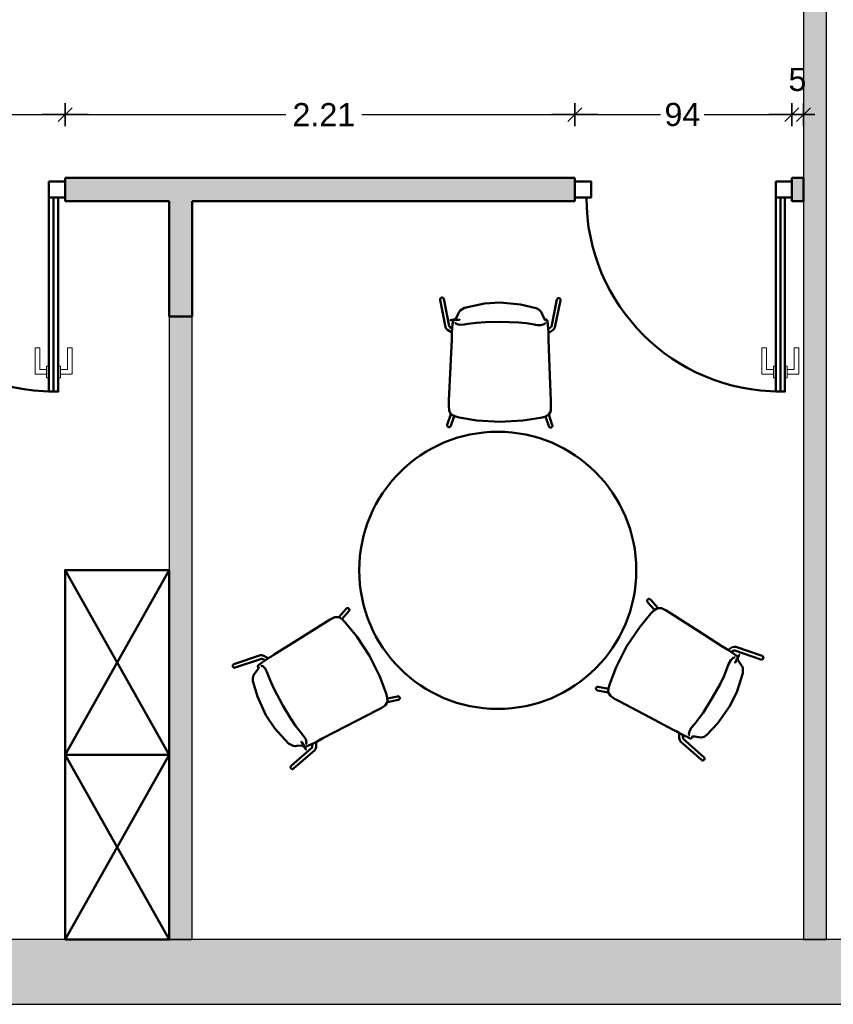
# Model space of a CAD drawing. Header units: metres. Extents: x -1 to 430, y -6 to 31.
# Tile 12 of 24: x 411.5 to 415.03, y 12.84 to 17.1. Entities that reach past the tile are written whole.
import ezdxf

# ---------------------------------------------------------------- set-up
doc = ezdxf.new("R2010")
doc.units = ezdxf.units.M
doc.header["$PDMODE"] = 65
doc.linetypes.add('CONTINUA', pattern=[0])
for name, color, linetype, lineweight in [('3D P2 MOBLES', 7, 'CONTINUA', 25), ('3D P2 MURS', 7, 'CONTINUA', 25), ('3D P2 MURS NOUS', 7, 'CONTINUA', 25), ('P2 MAMPARES', 7, 'CONTINUA', 25)]:
    doc.layers.add(name, color=color, linetype=linetype, lineweight=lineweight)
doc.styles.add('ARIAL', font='arial.ttf')
doc.dimstyles.new('DIMSTYLE_5', dxfattribs={"dimtxt": 0.1, "dimasz": 0.1, "dimexe": 0, "dimexo": 1e-06, "dimgap": 0.05, "dimtad": 0, "dimdec": 0, "dimlfac": 100, "dimrnd": 1, "dimzin": 4, "dimdsep": 46, "dimtxsty": 'ARIAL', "dimblk1": 'ALL_ML_STRICH', "dimblk2": 'ALL_ML_STRICH', "dimsah": 1, "dimcen": 0, "dimse1": 1, "dimse2": 1, "dimclrd": 2, "dimclre": 2, "dimclrt": 2, "dimadec": 0, "dimazin": 0, "dimtfac": 1, "dimtdec": 0, "dimtix": 1, "dimtmove": 2, "dimatfit": 3, "dimfxl": 0, "dimtzin": 0, "dimlwd": 0, "dimlwe": 35, "dimarcsym": 0})
doc.dimstyles.new('DIMSTYLE_6', dxfattribs={"dimtxt": 0.1, "dimasz": 0.1, "dimexe": 0, "dimexo": 1e-06, "dimgap": 0.05, "dimtad": 2, "dimdec": 0, "dimlfac": 100, "dimrnd": 1, "dimzin": 4, "dimdsep": 46, "dimtxsty": 'ARIAL', "dimblk1": 'ALL_ML_STRICH', "dimblk2": 'ALL_ML_STRICH', "dimsah": 1, "dimcen": 0, "dimse1": 1, "dimse2": 1, "dimclrd": 2, "dimclre": 2, "dimclrt": 2, "dimadec": 0, "dimazin": 0, "dimtfac": 1, "dimtdec": 0, "dimtix": 1, "dimtmove": 2, "dimatfit": 3, "dimfxl": 0, "dimtvp": 1.2, "dimtzin": 0, "dimlwd": 0, "dimlwe": 35, "dimarcsym": 0})
doc.dimstyles.new('DIMSTYLE_7', dxfattribs={"dimtxt": 0.1, "dimasz": 0.1, "dimexe": 0, "dimexo": 1e-06, "dimgap": 0.05, "dimtad": 0, "dimrnd": 0.01, "dimzin": 4, "dimdsep": 46, "dimtxsty": 'ARIAL', "dimblk1": 'ALL_ML_STRICH', "dimblk2": 'ALL_ML_STRICH', "dimsah": 1, "dimcen": 0, "dimse1": 1, "dimse2": 1, "dimclrd": 2, "dimclre": 2, "dimclrt": 2, "dimadec": 0, "dimazin": 0, "dimtfac": 1, "dimtdec": 0, "dimtix": 1, "dimtmove": 2, "dimatfit": 3, "dimfxl": 0, "dimtzin": 0, "dimlwd": 0, "dimlwe": 35, "dimarcsym": 0})

# ---------------------------------------------------------------- blocks, each defined once
blk = doc.blocks.new('ALL_ML_STRICH')
at = {"color": 0, "linetype": 'ByBlock', "lineweight": -2}
for p, q in [((0, -0.5), (0, 0.5)), ((-1, 0), (0.5, 0)), ((-0.3, -0.3), (0.3, 0.3))]:
    blk.add_line(p, q, dxfattribs=at)
blk = doc.blocks.new('*D14')
at = {"layer": 'DEFPOINTS', "color": 2, "linetype": 'CONTINUA', "lineweight": 35, "transparency": 33554687}
for p in [(410.7593, 16.6927), (410.7593, 16.4186), (411.6993, 16.4186)]:
    blk.add_point(p, dxfattribs=at)
at = {"layer": 'P2 MAMPARES', "color": 2, "linetype": 'CONTINUA', "lineweight": -2, "transparency": 33554687}
for p, q in [((410.7593, 16.6927), (411.13, 16.6927)), ((411.32, 16.6927), (411.6993, 16.6927))]:
    blk.add_line(p, q, dxfattribs=at)
at = {"layer": 'P2 MAMPARES', "color": 2, "linetype": 'CONTINUA', "lineweight": 35, "transparency": 33554687, "xscale": 0.1, "yscale": 0.1, "zscale": 0.1, "rotation": 180}
blk.add_blockref('ALL_ML_STRICH', (410.7593, 16.6927), dxfattribs=at)
at = {"layer": 'P2 MAMPARES', "color": 2, "linetype": 'CONTINUA', "lineweight": 35, "transparency": 33554687, "xscale": 0.1, "yscale": 0.1, "zscale": 0.1}
blk.add_blockref('ALL_ML_STRICH', (411.6993, 16.6927), dxfattribs=at)
at = {"layer": 'P2 MAMPARES', "color": 2, "linetype": 'CONTINUA', "lineweight": 35, "transparency": 33554687, "insert": (411.225, 16.6927), "char_height": 0.1, "width": 0.2, "attachment_point": 5, "style": 'ARIAL'}
blk.add_mtext('\\A1;{94}', dxfattribs=at)
blk = doc.blocks.new('*D15')
at = {"layer": 'DEFPOINTS', "color": 2, "linetype": 'CONTINUA', "lineweight": 35, "transparency": 33554687}
for p in [(411.6993, 16.6927), (411.6993, 16.4186), (413.9071, 16.4186)]:
    blk.add_point(p, dxfattribs=at)
at = {"layer": 'P2 MAMPARES', "color": 2, "linetype": 'CONTINUA', "lineweight": -2, "transparency": 33554687}
for p, q in [((411.6993, 16.6927), (412.6551, 16.6927)), ((412.9851, 16.6927), (413.9071, 16.6927))]:
    blk.add_line(p, q, dxfattribs=at)
at = {"layer": 'P2 MAMPARES', "color": 2, "linetype": 'CONTINUA', "lineweight": 35, "transparency": 33554687, "xscale": 0.1, "yscale": 0.1, "zscale": 0.1, "rotation": 180}
blk.add_blockref('ALL_ML_STRICH', (411.6993, 16.6927), dxfattribs=at)
at = {"layer": 'P2 MAMPARES', "color": 2, "linetype": 'CONTINUA', "lineweight": 35, "transparency": 33554687, "xscale": 0.1, "yscale": 0.1, "zscale": 0.1}
blk.add_blockref('ALL_ML_STRICH', (413.9071, 16.6927), dxfattribs=at)
at = {"layer": 'P2 MAMPARES', "color": 2, "linetype": 'CONTINUA', "lineweight": 35, "transparency": 33554687, "insert": (412.8201, 16.6927), "char_height": 0.1, "width": 0.4, "attachment_point": 5, "style": 'ARIAL'}
blk.add_mtext('\\A1;{\\A1;{2.21\\H0.066000;\\S^ ;}}', dxfattribs=at)
blk = doc.blocks.new('*D16')
at = {"layer": 'DEFPOINTS', "color": 2, "linetype": 'CONTINUA', "lineweight": 35, "transparency": 33554687}
for p in [(413.9071, 16.6927), (413.9071, 16.4186), (414.8471, 16.4186)]:
    blk.add_point(p, dxfattribs=at)
at = {"layer": 'P2 MAMPARES', "color": 2, "linetype": 'CONTINUA', "lineweight": -2, "transparency": 33554687}
for p, q in [((413.9071, 16.6927), (414.2778, 16.6927)), ((414.4678, 16.6927), (414.8471, 16.6927))]:
    blk.add_line(p, q, dxfattribs=at)
at = {"layer": 'P2 MAMPARES', "color": 2, "linetype": 'CONTINUA', "lineweight": 35, "transparency": 33554687, "xscale": 0.1, "yscale": 0.1, "zscale": 0.1, "rotation": 180}
blk.add_blockref('ALL_ML_STRICH', (413.9071, 16.6927), dxfattribs=at)
at = {"layer": 'P2 MAMPARES', "color": 2, "linetype": 'CONTINUA', "lineweight": 35, "transparency": 33554687, "xscale": 0.1, "yscale": 0.1, "zscale": 0.1}
blk.add_blockref('ALL_ML_STRICH', (414.8471, 16.6927), dxfattribs=at)
at = {"layer": 'P2 MAMPARES', "color": 2, "linetype": 'CONTINUA', "lineweight": 35, "transparency": 33554687, "insert": (414.3728, 16.6927), "char_height": 0.1, "width": 0.2, "attachment_point": 5, "style": 'ARIAL'}
blk.add_mtext('\\A1;{94}', dxfattribs=at)
blk = doc.blocks.new('*D17')
at = {"layer": 'DEFPOINTS', "color": 2, "linetype": 'CONTINUA', "lineweight": 35, "transparency": 33554687}
for p in [(414.8471, 16.6927), (414.8971, 16.5748), (414.8471, 16.4186)]:
    blk.add_point(p, dxfattribs=at)
at = {"layer": 'P2 MAMPARES', "color": 2, "linetype": 'CONTINUA', "lineweight": -2, "transparency": 33554687}
blk.add_line((414.8471, 16.6927), (414.8971, 16.6927), dxfattribs=at)
at = {"layer": 'P2 MAMPARES', "color": 2, "linetype": 'CONTINUA', "lineweight": 35, "transparency": 33554687, "xscale": 0.1, "yscale": 0.1, "zscale": 0.1, "rotation": 180}
blk.add_blockref('ALL_ML_STRICH', (414.8471, 16.6927), dxfattribs=at)
at = {"layer": 'P2 MAMPARES', "color": 2, "linetype": 'CONTINUA', "lineweight": 35, "transparency": 33554687, "xscale": 0.1, "yscale": 0.1, "zscale": 0.1}
blk.add_blockref('ALL_ML_STRICH', (414.8971, 16.6927), dxfattribs=at)
at = {"layer": 'P2 MAMPARES', "color": 2, "linetype": 'CONTINUA', "lineweight": 35, "transparency": 33554687, "insert": (414.8711, 16.8444), "char_height": 0.1, "width": 0.1, "attachment_point": 5, "style": 'ARIAL'}
blk.add_mtext('\\A1;{5}', dxfattribs=at)

msp = doc.modelspace()

# ---------------------------------------------------------------- hatches: boundary and pattern name
at = {"layer": '3D P2 MURS', "linetype": 'CONTINUA', "lineweight": 18, "true_color": 0xa0a0a0, "transparency": 33554687}
msp.add_hatch(color=253, dxfattribs=at).paths.add_polyline_path([(398.2417, 12.8406), (423.6575, 12.8406), (423.7155, 13.1206), (398.2971, 13.1206)])
at = {"layer": '3D P2 MURS NOUS', "linetype": 'CONTINUA', "lineweight": 18, "true_color": 0x006e00, "transparency": 33554687}
for points in [[(414.9971, 13.1206), (414.9971, 17.6155), (414.8971, 17.6155), (414.8971, 13.1206)], [(412.2493, 13.1206), (412.2493, 15.8186), (412.1493, 15.8186), (412.1493, 13.1206)]]:
    msp.add_hatch(color=96, dxfattribs=at).paths.add_polyline_path(points)
at = {"layer": 'P2 MAMPARES', "linetype": 'CONTINUA', "lineweight": 25, "transparency": 33554687}
for points in [[(413.9071, 16.3186), (413.9071, 16.4186), (411.6993, 16.4186), (411.6993, 16.3186), (412.1493, 16.3186), (412.1493, 15.8186), (412.2493, 15.8186), (412.2493, 16.3186)], [(414.8471, 16.4186), (414.8471, 16.3186), (414.8971, 16.3186), (414.8971, 16.4186)]]:
    msp.add_hatch(color=180, dxfattribs=at).paths.add_polyline_path(points)

# ---------------------------------------------------------------- linework, layer by layer
at = {"layer": '3D P2 MOBLES', "color": 202, "linetype": 'CONTINUA', "lineweight": 50, "transparency": 33554687}
for p, q in [((413.3236, 15.8915), (413.3468, 15.7724)), ((413.3393, 15.8945), (413.3623, 15.7763)), ((413.8292, 15.8924), (413.8052, 15.7744)), ((413.8449, 15.8892), (413.8207, 15.7704)), ((413.3766, 15.7738), (413.3766, 15.7736)), ((413.3885, 15.8038), (413.3885, 15.8038)), ((413.7792, 15.8021), (413.7792, 15.8021)), ((413.3737, 15.7503), (413.3748, 15.7498)), ((413.7908, 15.772), (413.7908, 15.7718)), ((413.7935, 15.7485), (413.7925, 15.748)), ((413.3699, 15.3958), (413.3543, 15.3502)), ((413.7943, 15.394), (413.8094, 15.3482)), ((413.384, 15.3877), (413.3695, 15.345)), ((413.7801, 15.3859), (413.7943, 15.3432)), ((412.1493, 13.9207), (411.6993, 14.7207)), ((411.6993, 13.9207), (412.1493, 14.7207)), ((414.2518, 14.5485), (414.2222, 14.5824)), ((414.2659, 14.5567), (414.2342, 14.5929)), ((412.8845, 14.5174), (412.9165, 14.5534)), ((412.8985, 14.5091), (412.9284, 14.5428)), ((414.571, 14.3761), (414.5701, 14.3755)), ((414.7131, 14.3338), (414.5993, 14.373)), ((414.7183, 14.3489), (414.6037, 14.3884)), ((412.4303, 14.3136), (412.5453, 14.3521)), ((412.4354, 14.2985), (412.5495, 14.3366)), ((412.5589, 14.3254), (412.559, 14.3255)), ((412.5778, 14.3395), (412.5788, 14.3389)), ((414.5899, 14.3618), (414.5897, 14.3619)), ((414.61, 14.3365), (414.61, 14.3365)), ((412.5385, 14.3003), (412.5385, 14.3003)), ((414.0521, 14.1901), (414.005, 14.1998)), ((414.0523, 14.2064), (414.0082, 14.2155)), ((413.095, 14.1653), (413.1392, 14.174)), ((413.0951, 14.149), (413.1423, 14.1583)), ((414.3595, 14.0135), (414.3596, 14.0146)), ((414.4663, 13.9106), (414.3762, 13.9904)), ((414.3812, 14.0041), (414.3811, 14.0041)), ((414.4131, 13.999), (414.4131, 13.999)), ((412.6785, 13.8731), (412.7693, 13.9522)), ((412.689, 13.8611), (412.7805, 13.9406)), ((412.7324, 13.9611), (412.7324, 13.9611)), ((412.7644, 13.9659), (412.7645, 13.9659)), ((412.7862, 13.9751), (412.7861, 13.9762)), ((414.4557, 13.8986), (414.3649, 13.979)), ((412.1493, 13.1206), (411.6993, 13.9206)), ((411.6993, 13.1206), (412.1493, 13.9206))]:
    msp.add_line(p, q, dxfattribs=at)
for points in [[(413.3393, 15.8945), (413.3392, 15.895), (413.3391, 15.8955), (413.3389, 15.8959), (413.3387, 15.8963), (413.3385, 15.8968), (413.3382, 15.8972), (413.3379, 15.8976), (413.3376, 15.898), (413.3373, 15.8983), (413.3369, 15.8987), (413.3366, 15.899), (413.3362, 15.8993), (413.3358, 15.8995), (413.3353, 15.8998), (413.3349, 15.9), (413.3344, 15.9002), (413.3339, 15.9003), (413.3335, 15.9005), (413.333, 15.9006), (413.3325, 15.9006), (413.332, 15.9007), (413.3315, 15.9007), (413.331, 15.9007), (413.3305, 15.9006), (413.33, 15.9005), (413.3295, 15.9004), (413.329, 15.9003), (413.3285, 15.9001), (413.3281, 15.8999), (413.3276, 15.8997), (413.3272, 15.8994), (413.3268, 15.8992), (413.3264, 15.8989), (413.326, 15.8985), (413.3256, 15.8982), (413.3253, 15.8978), (413.325, 15.8974), (413.3247, 15.897), (413.3245, 15.8966), (413.3242, 15.8962), (413.324, 15.8957), (413.3239, 15.8953), (413.3237, 15.8948), (413.3236, 15.8943), (413.3235, 15.8939), (413.3235, 15.8934), (413.3235, 15.8929), (413.3235, 15.8924), (413.3235, 15.8919), (413.3236, 15.8915)], [(413.4292, 15.8564), (413.5151, 15.8748), (413.5842, 15.8792)], [(413.5842, 15.8792), (413.6719, 15.8712), (413.739, 15.8551)], [(413.8292, 15.8924), (413.8293, 15.8929), (413.8295, 15.8933), (413.8296, 15.8938), (413.8298, 15.8942), (413.8301, 15.8946), (413.8303, 15.895), (413.8306, 15.8954), (413.8309, 15.8958), (413.8313, 15.8962), (413.8316, 15.8965), (413.832, 15.8968), (413.8324, 15.8971), (413.8328, 15.8974), (413.8332, 15.8976), (413.8337, 15.8978), (413.8341, 15.898), (413.8346, 15.8982), (413.8351, 15.8983), (413.8356, 15.8984), (413.8361, 15.8984), (413.8366, 15.8985), (413.8371, 15.8985), (413.8376, 15.8985), (413.8381, 15.8984), (413.8386, 15.8983), (413.8391, 15.8982), (413.8396, 15.8981), (413.84, 15.8979), (413.8405, 15.8977), (413.8409, 15.8975), (413.8414, 15.8972), (413.8418, 15.8969), (413.8422, 15.8966), (413.8425, 15.8963), (413.8429, 15.8959), (413.8432, 15.8956), (413.8435, 15.8952), (413.8438, 15.8948), (413.8441, 15.8944), (413.8443, 15.8939), (413.8445, 15.8935), (413.8447, 15.893), (413.8448, 15.8926), (413.8449, 15.8921), (413.845, 15.8916), (413.845, 15.8911), (413.845, 15.8906), (413.845, 15.8902), (413.845, 15.8897), (413.8449, 15.8892)], [(413.3885, 15.804), (413.3887, 15.8041), (413.3902, 15.8058), (413.402, 15.8304)], [(413.402, 15.8304), (413.4046, 15.8364), (413.4102, 15.8446), (413.4292, 15.8564)], [(413.739, 15.8551), (413.7523, 15.8482), (413.7608, 15.8393), (413.7659, 15.8288)], [(413.7659, 15.8288), (413.7721, 15.813), (413.7774, 15.8039), (413.7786, 15.8027), (413.7791, 15.8023), (413.7792, 15.8023)], [(413.3621, 15.7766), (413.3622, 15.7765), (413.3633, 15.7754), (413.3639, 15.7748), (413.3641, 15.7746), (413.3643, 15.7745), (413.3648, 15.7741), (413.3762, 15.7665)], [(413.3748, 15.7498), (413.3776, 15.7857), (413.3794, 15.8001), (413.3826, 15.8064)], [(413.3826, 15.8064), (413.3833, 15.8067), (413.384, 15.8067)], [(413.384, 15.8067), (413.3874, 15.8067), (413.39, 15.8068)], [(413.3884, 15.7937), (413.3896, 15.7906), (413.3935, 15.7871), (413.4076, 15.7827)], [(413.3896, 15.8067), (413.3889, 15.8056), (413.3885, 15.8038)], [(413.3896, 15.8067), (413.3898, 15.8068), (413.39, 15.8068)], [(413.39, 15.8068), (413.3905, 15.8067), (413.3908, 15.8065)], [(413.4076, 15.7827), (413.4275, 15.7836), (413.4435, 15.7863)], [(413.4435, 15.7863), (413.4804, 15.7914), (413.5203, 15.7941), (413.5838, 15.7951)], [(413.5838, 15.7951), (413.6645, 15.7925), (413.6957, 15.7895), (413.7241, 15.7851)], [(413.7241, 15.7851), (413.7444, 15.7817), (413.76, 15.7811)], [(413.76, 15.7811), (413.7741, 15.7854), (413.778, 15.7889), (413.7792, 15.792)], [(413.7767, 15.8047), (413.7773, 15.805), (413.7777, 15.8051)], [(413.7777, 15.8051), (413.7811, 15.805), (413.7838, 15.805)], [(413.7777, 15.8051), (413.778, 15.8051), (413.7781, 15.805)], [(413.7792, 15.8021), (413.7787, 15.8042), (413.7782, 15.805)], [(413.7838, 15.805), (413.7846, 15.8049), (413.7851, 15.8047)], [(413.7851, 15.8047), (413.7875, 15.8015), (413.7885, 15.7971), (413.7899, 15.7848), (413.7905, 15.7775), (413.7912, 15.7676), (413.7925, 15.748)], [(413.8054, 15.7747), (413.8053, 15.7746), (413.8045, 15.7737), (413.8034, 15.7727), (413.8033, 15.7726), (413.8028, 15.7722), (413.7913, 15.7633)], [(413.3558, 15.7607), (413.3496, 15.7666), (413.3468, 15.7724)], [(413.3737, 15.7503), (413.3693, 15.7527), (413.3558, 15.7607)], [(413.3737, 15.7189), (413.3745, 15.7365), (413.3748, 15.7498)], [(413.7932, 15.7171), (413.7927, 15.7347), (413.7925, 15.748)], [(413.7935, 15.7485), (413.798, 15.7509), (413.8115, 15.7588)], [(413.8115, 15.7588), (413.8178, 15.7646), (413.8207, 15.7704)], [(413.3619, 15.455), (413.3685, 15.6028), (413.3737, 15.7189)], [(413.3739, 15.7233), (413.3738, 15.7194), (413.3736, 15.7164)], [(413.3737, 15.7187), (413.3737, 15.7189), (413.3738, 15.719)], [(413.7931, 15.7215), (413.7932, 15.7176), (413.7933, 15.7146)], [(413.7932, 15.7169), (413.7932, 15.7171), (413.7932, 15.7172)], [(413.8028, 15.453), (413.7974, 15.6009), (413.7932, 15.7171)], [(413.4057, 15.382), (413.3875, 15.3865), (413.371, 15.3948), (413.362, 15.4107), (413.3609, 15.4327), (413.3619, 15.455)], [(413.3619, 15.4551), (413.3619, 15.455), (413.3619, 15.4548)], [(413.7583, 15.3804), (413.7766, 15.3848), (413.7932, 15.393), (413.8023, 15.4088), (413.8036, 15.4308), (413.8028, 15.453)], [(413.8028, 15.4532), (413.8028, 15.453), (413.8028, 15.4529)], [(413.3543, 15.3502), (413.3542, 15.3497), (413.3541, 15.3493), (413.354, 15.3488), (413.3539, 15.3483), (413.3539, 15.3478), (413.3539, 15.3473), (413.354, 15.3468), (413.354, 15.3463), (413.3541, 15.3458), (413.3543, 15.3453), (413.3544, 15.3448), (413.3546, 15.3444), (413.3548, 15.3439), (413.3551, 15.3435), (413.3554, 15.3431), (413.3557, 15.3427), (413.356, 15.3423), (413.3563, 15.3419), (413.3567, 15.3416), (413.3571, 15.3413), (413.3575, 15.341), (413.358, 15.3407), (413.3584, 15.3405), (413.3589, 15.3403), (413.3593, 15.3401), (413.3598, 15.34), (413.3603, 15.3398), (413.3608, 15.3398), (413.3613, 15.3397), (413.3618, 15.3397), (413.3623, 15.3397), (413.3628, 15.3397), (413.3633, 15.3398), (413.3638, 15.3399), (413.3643, 15.34), (413.3647, 15.3402), (413.3652, 15.3404), (413.3657, 15.3406), (413.3661, 15.3408), (413.3665, 15.3411), (413.3669, 15.3414), (413.3673, 15.3417), (413.3677, 15.3421), (413.368, 15.3424), (413.3683, 15.3428), (413.3686, 15.3432), (413.3689, 15.3437), (413.3691, 15.3441), (413.3693, 15.3446), (413.3695, 15.345)], [(413.4057, 15.382), (413.4045, 15.3823), (413.4043, 15.3823), (413.4057, 15.382)], [(413.582, 15.3629), (413.4825, 15.3689), (413.4057, 15.382)], [(413.4057, 15.382), (413.4072, 15.3816), (413.407, 15.3817), (413.4057, 15.382)], [(413.582, 15.3629), (413.6815, 15.3681), (413.7583, 15.3804)], [(413.7583, 15.3804), (413.7568, 15.3801), (413.7571, 15.3802), (413.7583, 15.3804)], [(413.7583, 15.3804), (413.7596, 15.3807), (413.7598, 15.3808), (413.7583, 15.3804)], [(413.8094, 15.3482), (413.8096, 15.3478), (413.8097, 15.3473), (413.8098, 15.3468), (413.8098, 15.3463), (413.8099, 15.3458), (413.8098, 15.3453), (413.8098, 15.3448), (413.8097, 15.3443), (413.8096, 15.3438), (413.8095, 15.3433), (413.8093, 15.3429), (413.8091, 15.3424), (413.8089, 15.342), (413.8086, 15.3415), (413.8084, 15.3411), (413.808, 15.3407), (413.8077, 15.3403), (413.8074, 15.34), (413.807, 15.3396), (413.8066, 15.3393), (413.8062, 15.339), (413.8057, 15.3388), (413.8053, 15.3386), (413.8048, 15.3384), (413.8044, 15.3382), (413.8039, 15.338), (413.8034, 15.3379), (413.8029, 15.3378), (413.8024, 15.3378), (413.8019, 15.3378), (413.8014, 15.3378), (413.8009, 15.3378), (413.8004, 15.3379), (413.7999, 15.338), (413.7994, 15.3381), (413.7989, 15.3383), (413.7985, 15.3385), (413.798, 15.3387), (413.7976, 15.339), (413.7972, 15.3392), (413.7968, 15.3395), (413.7964, 15.3399), (413.7961, 15.3402), (413.7957, 15.3406), (413.7954, 15.341), (413.7951, 15.3414), (413.7949, 15.3418), (413.7946, 15.3423), (413.7944, 15.3427), (413.7943, 15.3432)], [(414.2342, 14.5929), (414.2339, 14.5933), (414.2335, 14.5936), (414.2331, 14.594), (414.2327, 14.5943), (414.2323, 14.5945), (414.2319, 14.5948), (414.2314, 14.595), (414.231, 14.5952), (414.2305, 14.5953), (414.23, 14.5954), (414.2295, 14.5955), (414.229, 14.5956), (414.2285, 14.5956), (414.228, 14.5956), (414.2275, 14.5956), (414.227, 14.5955), (414.2265, 14.5955), (414.226, 14.5953), (414.2256, 14.5952), (414.2251, 14.595), (414.2246, 14.5948), (414.2242, 14.5945), (414.2238, 14.5943), (414.2234, 14.594), (414.223, 14.5937), (414.2226, 14.5933), (414.2223, 14.593), (414.2219, 14.5926), (414.2216, 14.5922), (414.2214, 14.5917), (414.2211, 14.5913), (414.2209, 14.5909), (414.2207, 14.5904), (414.2206, 14.5899), (414.2204, 14.5894), (414.2203, 14.5889), (414.2203, 14.5884), (414.2202, 14.5879), (414.2202, 14.5874), (414.2203, 14.5869), (414.2203, 14.5864), (414.2204, 14.5859), (414.2205, 14.5855), (414.2207, 14.585), (414.2209, 14.5845), (414.2211, 14.5841), (414.2213, 14.5836), (414.2216, 14.5832), (414.2219, 14.5828), (414.2222, 14.5824)], [(412.9165, 14.5534), (412.9168, 14.5538), (412.9172, 14.5541), (412.9176, 14.5544), (412.918, 14.5547), (412.9184, 14.555), (412.9188, 14.5552), (412.9193, 14.5554), (412.9198, 14.5556), (412.9202, 14.5558), (412.9207, 14.5559), (412.9212, 14.556), (412.9217, 14.5561), (412.9222, 14.5561), (412.9227, 14.5561), (412.9232, 14.556), (412.9237, 14.556), (412.9242, 14.5559), (412.9247, 14.5558), (412.9252, 14.5556), (412.9256, 14.5554), (412.9261, 14.5552), (412.9265, 14.5549), (412.9269, 14.5547), (412.9274, 14.5544), (412.9277, 14.5541), (412.9281, 14.5537), (412.9284, 14.5533), (412.9288, 14.553), (412.9291, 14.5526), (412.9293, 14.5521), (412.9296, 14.5517), (412.9298, 14.5512), (412.93, 14.5508), (412.9301, 14.5503), (412.9302, 14.5498), (412.9303, 14.5493), (412.9304, 14.5488), (412.9304, 14.5483), (412.9304, 14.5478), (412.9304, 14.5473), (412.9303, 14.5468), (412.9302, 14.5463), (412.9301, 14.5458), (412.93, 14.5454), (412.9298, 14.5449), (412.9296, 14.5444), (412.9293, 14.544), (412.9291, 14.5436), (412.9288, 14.5432), (412.9284, 14.5428)], [(414.236, 14.5325), (414.249, 14.5461), (414.2645, 14.5562), (414.2828, 14.556), (414.3024, 14.546), (414.3212, 14.534)], [(412.829, 14.4953), (412.7037, 14.4167), (412.6052, 14.355)], [(412.8289, 14.4952), (412.829, 14.4953), (412.8291, 14.4954)], [(412.9142, 14.493), (412.9013, 14.5067), (412.8858, 14.517), (412.8676, 14.517), (412.8479, 14.5071), (412.829, 14.4953)], [(414.1314, 14.3895), (414.1864, 14.4726), (414.236, 14.5325)], [(414.236, 14.5325), (414.235, 14.5314), (414.2352, 14.5316), (414.236, 14.5325)], [(414.236, 14.5325), (414.2369, 14.5335), (414.237, 14.5336), (414.236, 14.5325)], [(414.3213, 14.5339), (414.3212, 14.534), (414.3211, 14.5341)], [(414.3212, 14.534), (414.4458, 14.4544), (414.5438, 14.3918)], [(412.9142, 14.4931), (412.9133, 14.494), (412.9131, 14.4942), (412.9142, 14.4931)], [(412.9142, 14.4931), (412.9152, 14.4919), (412.915, 14.4921), (412.9142, 14.4931)], [(413.0176, 14.3491), (412.9633, 14.4327), (412.9142, 14.493)], [(414.1314, 14.3895), (414.0861, 14.3007), (414.0584, 14.228)], [(414.5475, 14.3894), (414.5443, 14.3915), (414.5417, 14.3931)], [(414.5436, 14.3919), (414.5438, 14.3918), (414.5439, 14.3917)], [(414.5438, 14.3918), (414.5587, 14.3824), (414.5701, 14.3755)], [(414.5701, 14.3755), (414.5997, 14.3551), (414.6113, 14.3463), (414.6152, 14.3404)], [(414.571, 14.3761), (414.5753, 14.3787), (414.589, 14.3864)], [(414.5996, 14.373), (414.5995, 14.373), (414.5979, 14.3726), (414.5971, 14.3724), (414.5969, 14.3723), (414.5967, 14.3722), (414.5961, 14.3719), (414.5838, 14.3659)], [(414.589, 14.3864), (414.5972, 14.3888), (414.6037, 14.3884)], [(412.5334, 14.3042), (412.535, 14.3078), (412.5382, 14.3109), (412.5481, 14.3182), (412.5543, 14.3224), (412.5625, 14.3279), (412.5788, 14.3389)], [(412.5599, 14.35), (412.5518, 14.3525), (412.5453, 14.3521)], [(412.5492, 14.3367), (412.5493, 14.3367), (412.5505, 14.3364), (412.5519, 14.3359), (412.5521, 14.3359), (412.5526, 14.3357), (412.5661, 14.3302)], [(412.5778, 14.3395), (412.5735, 14.3422), (412.5599, 14.35)], [(412.6052, 14.355), (412.5902, 14.3457), (412.5788, 14.3389)], [(412.6014, 14.3526), (412.6047, 14.3547), (412.6073, 14.3563)], [(412.6053, 14.3551), (412.6052, 14.355), (412.6051, 14.3549)], [(413.0176, 14.3491), (413.062, 14.2599), (413.0891, 14.1869)], [(414.5821, 14.3306), (414.573, 14.3129), (414.5673, 14.2976)], [(414.6013, 14.3416), (414.598, 14.3422), (414.593, 14.3406), (414.5821, 14.3306)], [(414.6119, 14.3342), (414.6113, 14.3353), (414.61, 14.3365)], [(414.6102, 14.3364), (414.6101, 14.3362), (414.6108, 14.3341), (414.6262, 14.3115)], [(414.6118, 14.3337), (414.6115, 14.3334), (414.6112, 14.3332)], [(414.6147, 14.339), (414.613, 14.3361), (414.6118, 14.3337)], [(414.6119, 14.3342), (414.6119, 14.3339), (414.6118, 14.3337)], [(414.6152, 14.3404), (414.615, 14.3396), (414.6147, 14.339)], [(414.7131, 14.3338), (414.7136, 14.3337), (414.7141, 14.3335), (414.7145, 14.3335), (414.715, 14.3334), (414.7155, 14.3334), (414.716, 14.3334), (414.7165, 14.3335), (414.7169, 14.3335), (414.7174, 14.3336), (414.7179, 14.3338), (414.7183, 14.3339), (414.7188, 14.3341), (414.7192, 14.3344), (414.7197, 14.3346), (414.7201, 14.3349), (414.7205, 14.3352), (414.7208, 14.3355), (414.7212, 14.3359), (414.7215, 14.3363), (414.7218, 14.3367), (414.7221, 14.3371), (414.7224, 14.3375), (414.7226, 14.3379), (414.7228, 14.3384), (414.723, 14.3389), (414.7231, 14.3394), (414.7233, 14.3398), (414.7233, 14.3403), (414.7234, 14.3408), (414.7234, 14.3413), (414.7234, 14.3418), (414.7234, 14.3423), (414.7233, 14.3428), (414.7232, 14.3433), (414.7231, 14.3438), (414.723, 14.3443), (414.7228, 14.3447), (414.7226, 14.3452), (414.7224, 14.3456), (414.7221, 14.346), (414.7218, 14.3464), (414.7215, 14.3468), (414.7212, 14.3471), (414.7208, 14.3475), (414.7204, 14.3478), (414.7201, 14.3481), (414.7196, 14.3483), (414.7192, 14.3486), (414.7188, 14.3488), (414.7183, 14.3489)], [(412.4354, 14.2985), (412.4349, 14.2983), (412.4344, 14.2982), (412.4339, 14.2981), (412.4335, 14.2981), (412.433, 14.2981), (412.4325, 14.2981), (412.432, 14.2982), (412.4315, 14.2982), (412.4311, 14.2983), (412.4306, 14.2985), (412.4301, 14.2987), (412.4297, 14.2989), (412.4292, 14.2991), (412.4288, 14.2993), (412.4284, 14.2996), (412.428, 14.2999), (412.4277, 14.3003), (412.4273, 14.3006), (412.427, 14.301), (412.4267, 14.3014), (412.4264, 14.3018), (412.4261, 14.3022), (412.4259, 14.3027), (412.4257, 14.3032), (412.4255, 14.3036), (412.4254, 14.3041), (412.4253, 14.3046), (412.4252, 14.3051), (412.4251, 14.3056), (412.4251, 14.3061), (412.4251, 14.3066), (412.4251, 14.3071), (412.4252, 14.3076), (412.4253, 14.3081), (412.4254, 14.3085), (412.4256, 14.309), (412.4258, 14.3095), (412.426, 14.3099), (412.4262, 14.3104), (412.4265, 14.3108), (412.4268, 14.3112), (412.4271, 14.3115), (412.4274, 14.3119), (412.4278, 14.3122), (412.4282, 14.3125), (412.4285, 14.3128), (412.429, 14.3131), (412.4294, 14.3133), (412.4298, 14.3135), (412.4303, 14.3136)], [(412.5221, 14.2754), (412.5327, 14.2887), (412.5379, 14.2979), (412.5383, 14.2994), (412.5384, 14.3001), (412.5384, 14.3002)], [(412.5338, 14.3028), (412.5335, 14.3036), (412.5334, 14.3042)], [(412.5367, 14.2975), (412.5351, 14.3005), (412.5338, 14.3028)], [(412.5385, 14.3003), (412.537, 14.2988), (412.5366, 14.298)], [(412.5367, 14.2975), (412.5366, 14.2978), (412.5366, 14.298)], [(412.5375, 14.2969), (412.5369, 14.2972), (412.5367, 14.2975)], [(412.5663, 14.2941), (412.5555, 14.3042), (412.5506, 14.3059), (412.5473, 14.3053)], [(412.5808, 14.2611), (412.5736, 14.2804), (412.5663, 14.2941)], [(414.5673, 14.2976), (414.5533, 14.2632), (414.5357, 14.2273), (414.5047, 14.1718)], [(414.6262, 14.3115), (414.6302, 14.3063), (414.6344, 14.2974), (414.6352, 14.275)], [(412.5128, 14.239), (412.512, 14.254), (412.5155, 14.2658), (412.5221, 14.2754)], [(412.5693, 14.0929), (412.5323, 14.1728), (412.5128, 14.239)], [(412.6423, 14.1346), (412.6042, 14.2058), (412.5912, 14.2343), (412.5808, 14.2611)], [(414.6352, 14.275), (414.6081, 14.1914), (414.5774, 14.1294)], [(414.005, 14.1998), (414.0045, 14.1999), (414.004, 14.2), (414.0035, 14.2002), (414.0031, 14.2004), (414.0026, 14.2007), (414.0022, 14.2009), (414.0018, 14.2012), (414.0014, 14.2015), (414.001, 14.2019), (414.0007, 14.2022), (414.0004, 14.2026), (414.0001, 14.203), (413.9998, 14.2034), (413.9995, 14.2038), (413.9993, 14.2043), (413.9991, 14.2048), (413.999, 14.2052), (413.9988, 14.2057), (413.9987, 14.2062), (413.9987, 14.2067), (413.9986, 14.2072), (413.9986, 14.2077), (413.9986, 14.2082), (413.9987, 14.2087), (413.9988, 14.2092), (413.9989, 14.2097), (413.999, 14.2102), (413.9992, 14.2107), (413.9994, 14.2111), (413.9997, 14.2116), (413.9999, 14.212), (414.0002, 14.2124), (414.0005, 14.2128), (414.0009, 14.2132), (414.0012, 14.2135), (414.0016, 14.2138), (414.002, 14.2141), (414.0024, 14.2144), (414.0028, 14.2147), (414.0033, 14.2149), (414.0038, 14.2151), (414.0042, 14.2153), (414.0047, 14.2154), (414.0052, 14.2155), (414.0057, 14.2156), (414.0062, 14.2156), (414.0067, 14.2156), (414.0072, 14.2156), (414.0077, 14.2155), (414.0082, 14.2155)], [(414.0584, 14.228), (414.053, 14.21), (414.0518, 14.1915), (414.061, 14.1757), (414.0794, 14.1635), (414.099, 14.1531)], [(414.0584, 14.228), (414.058, 14.2267), (414.058, 14.2265), (414.0584, 14.228)], [(414.0584, 14.228), (414.0589, 14.2294), (414.0588, 14.2292), (414.0584, 14.228)], [(413.0891, 14.1869), (413.0943, 14.1689), (413.0954, 14.1504), (413.0861, 14.1347), (413.0676, 14.1227), (413.0478, 14.1125)], [(413.0891, 14.1869), (413.0887, 14.1884), (413.0887, 14.1882), (413.0891, 14.1869)], [(413.0891, 14.1869), (413.0895, 14.1857), (413.0896, 14.1855), (413.0891, 14.1869)], [(413.1423, 14.1583), (413.1428, 14.1584), (413.1433, 14.1586), (413.1438, 14.1587), (413.1442, 14.1589), (413.1447, 14.1592), (413.1451, 14.1594), (413.1455, 14.1597), (413.1459, 14.16), (413.1463, 14.1603), (413.1466, 14.1607), (413.1469, 14.1611), (413.1472, 14.1615), (413.1475, 14.1619), (413.1478, 14.1623), (413.148, 14.1628), (413.1482, 14.1632), (413.1484, 14.1637), (413.1485, 14.1642), (413.1486, 14.1647), (413.1487, 14.1652), (413.1487, 14.1657), (413.1487, 14.1662), (413.1487, 14.1667), (413.1487, 14.1672), (413.1486, 14.1677), (413.1485, 14.1682), (413.1483, 14.1687), (413.1482, 14.1691), (413.148, 14.1696), (413.1477, 14.17), (413.1475, 14.1705), (413.1472, 14.1709), (413.1469, 14.1713), (413.1465, 14.1717), (413.1462, 14.172), (413.1458, 14.1723), (413.1454, 14.1726), (413.145, 14.1729), (413.1446, 14.1732), (413.1441, 14.1734), (413.1437, 14.1736), (413.1432, 14.1738), (413.1427, 14.1739), (413.1422, 14.174), (413.1417, 14.1741), (413.1412, 14.1741), (413.1407, 14.1742), (413.1402, 14.1741), (413.1397, 14.1741), (413.1392, 14.174)], [(414.5047, 14.1718), (414.4621, 14.1031), (414.444, 14.0777), (414.426, 14.0553)], [(412.7201, 14.0175), (412.6973, 14.0469), (412.6749, 14.0801), (412.6423, 14.1346)], [(413.0478, 14.1125), (412.9165, 14.0443), (412.8133, 13.9908)], [(413.0477, 14.1124), (413.0478, 14.1125), (413.048, 14.1125)], [(414.0992, 14.153), (414.099, 14.1531), (414.0989, 14.1532)], [(414.099, 14.1531), (414.2298, 14.0838), (414.3325, 14.0294)], [(414.5774, 14.1294), (414.5267, 14.0574), (414.4791, 14.0074)], [(412.6665, 13.97), (412.6076, 14.0353), (412.5693, 14.0929)], [(414.3364, 14.0273), (414.333, 14.0291), (414.3303, 14.0306)], [(414.3323, 14.0295), (414.3325, 14.0294), (414.3326, 14.0293)], [(414.3325, 14.0294), (414.348, 14.0211), (414.3596, 14.0146)], [(414.4046, 14.0262), (414.4012, 14.0118), (414.4023, 14.0066), (414.4044, 14.0041)], [(414.426, 14.0553), (414.4129, 14.0394), (414.4046, 14.0262)], [(412.7412, 13.9882), (412.7304, 14.005), (412.7201, 14.0175)], [(412.7412, 13.9661), (412.7434, 13.9686), (412.7444, 13.9738), (412.7412, 13.9882)], [(412.8133, 13.9908), (412.7978, 13.9826), (412.7861, 13.9762)], [(412.8094, 13.9887), (412.8129, 13.9905), (412.8156, 13.9919)], [(412.8135, 13.9909), (412.8133, 13.9908), (412.8132, 13.9907)], [(414.3595, 14.0135), (414.3594, 14.0084), (414.3594, 13.9927)], [(414.3594, 13.9927), (414.3613, 13.9844), (414.3649, 13.979)], [(414.4124, 13.9926), (414.4085, 13.9922), (414.4042, 13.9935), (414.3928, 13.9984), (414.3862, 14.0016), (414.3773, 14.006), (414.3596, 14.0146)], [(414.3763, 13.9901), (414.3763, 13.9901), (414.3759, 13.9914), (414.3756, 13.9928), (414.3756, 13.993), (414.3755, 13.9936), (414.3735, 14.008)], [(414.4133, 13.9937), (414.4129, 13.993), (414.4124, 13.9926)], [(414.4132, 13.999), (414.4153, 13.9984), (414.4161, 13.9985)], [(414.4429, 13.9972), (414.4261, 13.9997), (414.4156, 13.9997), (414.414, 13.9993), (414.4134, 13.999), (414.4133, 13.999)], [(414.4165, 13.9988), (414.4147, 13.996), (414.4133, 13.9937)], [(414.4165, 13.9988), (414.4163, 13.9986), (414.4161, 13.9985)], [(414.4166, 13.9999), (414.4166, 13.9992), (414.4165, 13.9988)], [(414.4791, 14.0074), (414.4665, 13.9993), (414.4546, 13.9964), (414.4429, 13.9972)], [(412.7026, 13.9595), (412.6961, 13.9587), (412.6863, 13.9595), (412.6665, 13.97)], [(412.7322, 13.961), (412.7321, 13.9611), (412.7299, 13.9616), (412.7026, 13.9595)], [(412.7291, 13.9609), (412.7289, 13.9614), (412.7289, 13.9617)], [(412.7322, 13.9557), (412.7305, 13.9587), (412.7291, 13.9609)], [(412.7294, 13.9606), (412.7292, 13.9608), (412.7291, 13.9609)], [(412.7294, 13.9606), (412.7306, 13.9606), (412.7324, 13.9611)], [(412.7331, 13.9547), (412.7325, 13.9552), (412.7322, 13.9557)], [(412.7861, 13.9762), (412.7536, 13.9607), (412.7402, 13.9551), (412.7331, 13.9547)], [(412.7692, 13.9518), (412.7692, 13.9519), (412.7697, 13.9535), (412.7699, 13.9543), (412.7699, 13.9545), (412.7699, 13.9548), (412.77, 13.9554), (412.7709, 13.9691)], [(412.7861, 13.9543), (412.7841, 13.946), (412.7805, 13.9406)], [(412.7862, 13.9751), (412.7863, 13.97), (412.7861, 13.9543)], [(414.4663, 13.9106), (414.4667, 13.9103), (414.467, 13.9099), (414.4673, 13.9095), (414.4676, 13.9091), (414.4678, 13.9087), (414.4681, 13.9083), (414.4683, 13.9079), (414.4684, 13.9074), (414.4686, 13.9069), (414.4687, 13.9065), (414.4688, 13.906), (414.4688, 13.9055), (414.4688, 13.905), (414.4688, 13.9045), (414.4688, 13.904), (414.4687, 13.9035), (414.4686, 13.903), (414.4685, 13.9025), (414.4683, 13.9021), (414.4681, 13.9016), (414.4679, 13.9012), (414.4677, 13.9007), (414.4674, 13.9003), (414.4671, 13.8999), (414.4668, 13.8995), (414.4664, 13.8991), (414.4661, 13.8988), (414.4657, 13.8985), (414.4653, 13.8982), (414.4649, 13.8979), (414.4644, 13.8977), (414.464, 13.8974), (414.4635, 13.8973), (414.463, 13.8971), (414.4626, 13.897), (414.4621, 13.8969), (414.4616, 13.8968), (414.4611, 13.8968), (414.4606, 13.8967), (414.4601, 13.8968), (414.4596, 13.8968), (414.4591, 13.8969), (414.4587, 13.897), (414.4582, 13.8972), (414.4578, 13.8973), (414.4573, 13.8975), (414.4569, 13.8978), (414.4565, 13.898), (414.4561, 13.8983), (414.4557, 13.8986)], [(412.6785, 13.8731), (412.6781, 13.8728), (412.6778, 13.8724), (412.6775, 13.8721), (412.6772, 13.8717), (412.6769, 13.8713), (412.6767, 13.8709), (412.6765, 13.8704), (412.6763, 13.87), (412.6762, 13.8695), (412.6761, 13.869), (412.676, 13.8685), (412.6759, 13.868), (412.6759, 13.8676), (412.6759, 13.8671), (412.6759, 13.8666), (412.676, 13.8661), (412.6761, 13.8656), (412.6762, 13.8651), (412.6764, 13.8646), (412.6766, 13.8642), (412.6768, 13.8637), (412.677, 13.8633), (412.6773, 13.8629), (412.6776, 13.8624), (412.6779, 13.8621), (412.6783, 13.8617), (412.6786, 13.8613), (412.679, 13.861), (412.6794, 13.8607), (412.6798, 13.8604), (412.6803, 13.8602), (412.6807, 13.86), (412.6812, 13.8598), (412.6816, 13.8596), (412.6821, 13.8595), (412.6826, 13.8594), (412.6831, 13.8593), (412.6836, 13.8592), (412.6841, 13.8592), (412.6846, 13.8592), (412.685, 13.8593), (412.6855, 13.8594), (412.686, 13.8595), (412.6865, 13.8596), (412.6869, 13.8598), (412.6874, 13.86), (412.6878, 13.8602), (412.6882, 13.8605), (412.6886, 13.8608), (412.689, 13.8611)]]:
    msp.add_lwpolyline(points, dxfattribs=at)
for points in [[(413.3881, 15.8038), (413.3739, 15.8035), (413.3685, 15.8033), (413.3683, 15.8033), (413.3725, 15.8034), (413.4074, 15.8042), (413.4079, 15.8042), (413.4077, 15.8042)], [(411.6993, 13.9207), (412.1493, 13.9207), (412.1493, 14.7207), (411.6993, 14.7207), (411.6993, 13.9207)], [(414.6102, 14.3369), (414.617, 14.3494), (414.6196, 14.3541), (414.6197, 14.3543), (414.6176, 14.3506), (414.6009, 14.32), (414.6007, 14.3196), (414.6008, 14.3197)], [(412.7327, 13.9607), (412.74, 13.9486), (412.7428, 13.944), (412.7429, 13.9438), (412.7408, 13.9474), (412.7226, 13.9772), (412.7224, 13.9776), (412.7225, 13.9775)], [(411.6993, 13.1206), (412.1493, 13.1206), (412.1493, 13.9206), (411.6993, 13.9206), (411.6993, 13.1206)]]:
    msp.add_lwpolyline(points, close=True, dxfattribs=at)
msp.add_circle((413.5732, 14.7196), 0.6, dxfattribs=at)
at = {"layer": '3D P2 MURS', "color": 7, "linetype": 'CONTINUA', "lineweight": 25, "transparency": 33554687}
for p, q in [((423.7155, 13.1206), (398.2971, 13.1206)), ((398.2417, 12.8406), (423.6575, 12.8406))]:
    msp.add_line(p, q, dxfattribs=at)
at = {"layer": '3D P2 MURS NOUS', "color": 7, "linetype": 'CONTINUA', "lineweight": 25, "transparency": 33554687}
for p, q in [((414.8971, 17.6155), (414.8971, 16.4186)), ((414.9971, 13.1206), (414.9971, 17.6155)), ((414.8971, 16.4186), (414.8971, 16.3186)), ((414.8971, 16.3186), (414.8971, 13.1206)), ((412.2493, 15.8186), (412.1493, 15.8186)), ((412.1493, 15.8186), (412.1493, 13.1206)), ((412.2493, 13.1206), (412.2493, 15.8186)), ((412.1493, 13.1206), (412.2493, 13.1206)), ((414.8971, 13.1206), (414.9971, 13.1206))]:
    msp.add_line(p, q, dxfattribs=at)
at = {"layer": '3D P2 MURS NOUS', "color": 4, "linetype": 'CONTINUA', "lineweight": 50, "transparency": 33554687}
for p, q in [((411.6993, 16.3186), (411.6993, 16.4186)), ((413.9071, 16.4186), (411.6993, 16.4186)), ((413.9071, 16.4186), (413.9071, 16.3186)), ((414.8471, 16.3186), (414.8471, 16.4186)), ((414.8971, 16.4186), (414.8471, 16.4186)), ((414.8971, 16.3186), (414.8971, 16.4186)), ((411.6493, 16.3336), (411.6493, 15.4936)), ((414.7971, 16.3336), (414.7971, 15.4936)), ((411.6993, 16.3186), (412.1493, 16.3186)), ((412.1493, 16.3186), (412.1493, 15.8186)), ((412.2493, 15.8186), (412.2493, 16.3186)), ((412.2493, 16.3186), (413.9071, 16.3186)), ((414.8471, 16.3186), (414.8971, 16.3186)), ((412.1493, 15.8186), (412.2493, 15.8186))]:
    msp.add_line(p, q, dxfattribs=at)
for points in [[(411.6293, 16.4036), (411.6993, 16.4036), (411.6993, 16.3336), (411.6293, 16.3336), (411.6293, 16.4036)], [(413.9071, 16.4036), (413.9771, 16.4036), (413.9771, 16.3336), (413.9071, 16.3336), (413.9071, 16.4036)], [(414.7771, 16.4036), (414.8471, 16.4036), (414.8471, 16.3336), (414.7771, 16.3336), (414.7771, 16.4036)]]:
    msp.add_lwpolyline(points, close=True, dxfattribs=at)
for centre in [(411.6493, 16.3336), (414.7971, 16.3336)]:
    msp.add_arc(centre, 0.84, 180, 270, dxfattribs=at)
at = {"layer": 'P2 MAMPARES', "color": 4, "linetype": 'CONTINUA', "lineweight": 50, "transparency": 33554687}
for points in [[(411.6293, 16.4036), (411.6993, 16.4036), (411.6993, 16.3336), (411.6293, 16.3336), (411.6293, 16.4036)], [(413.9071, 16.4036), (413.9771, 16.4036), (413.9771, 16.3336), (413.9071, 16.3336), (413.9071, 16.4036)], [(414.7771, 16.4036), (414.8471, 16.4036), (414.8471, 16.3336), (414.7771, 16.3336), (414.7771, 16.4036)], [(411.6293, 15.4936), (411.6293, 16.3336), (411.6493, 16.3336), (411.6693, 16.3336), (411.6693, 15.4936), (411.6493, 15.4936), (411.6293, 15.4936)], [(414.7771, 15.4936), (414.7771, 16.3336), (414.7971, 16.3336), (414.8171, 16.3336), (414.8171, 15.4936), (414.7971, 15.4936), (414.7771, 15.4936)]]:
    msp.add_lwpolyline(points, close=True, dxfattribs=at)
at = {"layer": 'P2 MAMPARES', "color": 40, "linetype": 'CONTINUA', "lineweight": 18, "transparency": 33554687}
for points in [[(411.6193, 15.5686), (411.6193, 15.5886), (411.5893, 15.5886), (411.5893, 15.6836), (411.5693, 15.6836), (411.5693, 15.5686), (411.6193, 15.5686)], [(411.6793, 15.5686), (411.6793, 15.5886), (411.7093, 15.5886), (411.7093, 15.6836), (411.7293, 15.6836), (411.7293, 15.5686), (411.6793, 15.5686)], [(414.7671, 15.5686), (414.7671, 15.5886), (414.7371, 15.5886), (414.7371, 15.6836), (414.7171, 15.6836), (414.7171, 15.5686), (414.7671, 15.5686)], [(414.8271, 15.5686), (414.8271, 15.5886), (414.8571, 15.5886), (414.8571, 15.6836), (414.8771, 15.6836), (414.8771, 15.5686), (414.8271, 15.5686)], [(411.6193, 15.5536), (411.6193, 15.6036), (411.6293, 15.6036), (411.6293, 15.5536), (411.6193, 15.5536)], [(411.6693, 15.5536), (411.6693, 15.6036), (411.6793, 15.6036), (411.6793, 15.5536), (411.6693, 15.5536)], [(414.7671, 15.5536), (414.7671, 15.6036), (414.7771, 15.6036), (414.7771, 15.5536), (414.7671, 15.5536)], [(414.8171, 15.5536), (414.8171, 15.6036), (414.8271, 15.6036), (414.8271, 15.5536), (414.8171, 15.5536)]]:
    msp.add_lwpolyline(points, close=True, dxfattribs=at)
at = {"layer": 'P2 MAMPARES', "color": 4, "linetype": 'CONTINUA', "lineweight": 50, "transparency": 33554687}
for centre in [(411.6493, 16.3336), (414.7971, 16.3336)]:
    msp.add_arc(centre, 0.84, 180, 270, dxfattribs=at)

# ---------------------------------------------------------------- dimensions: what is measured, and where the dimension line sits
at = {"layer": 'P2 MAMPARES', "color": 2, "linetype": 'CONTINUA', "lineweight": 35, "transparency": 33554687}
for base, p1, p2, dimstyle, picture, middle in [((414.8971, 16.6927), (414.8471, 16.4186), (414.8971, 16.5748), 'DIMSTYLE_6', '*D17', (414.8711, 16.8444)), ((411.6993, 16.6927), (410.7593, 16.4186), (411.6993, 16.4186), 'DIMSTYLE_5', '*D14', (411.225, 16.6927)), ((413.9071, 16.6927), (411.6993, 16.4186), (413.9071, 16.4186), 'DIMSTYLE_7', '*D15', (412.8201, 16.6927)), ((414.8471, 16.6927), (413.9071, 16.4186), (414.8471, 16.4186), 'DIMSTYLE_5', '*D16', (414.3728, 16.6927))]:
    dim = msp.add_linear_dim(base=base, p1=p1, p2=p2, dimstyle=dimstyle, override={"dimpost": '<>', "dimclrd": 2, "dimclre": 2, "dimclrt": 2, "dimlwd": 0, "dimlwe": 35}, dxfattribs=at)
    dim.commit()
    dim.dimension.update_dxf_attribs({"geometry": picture, "text_midpoint": middle, "dimtype": 160})

doc.saveas('drawing.dxf')
